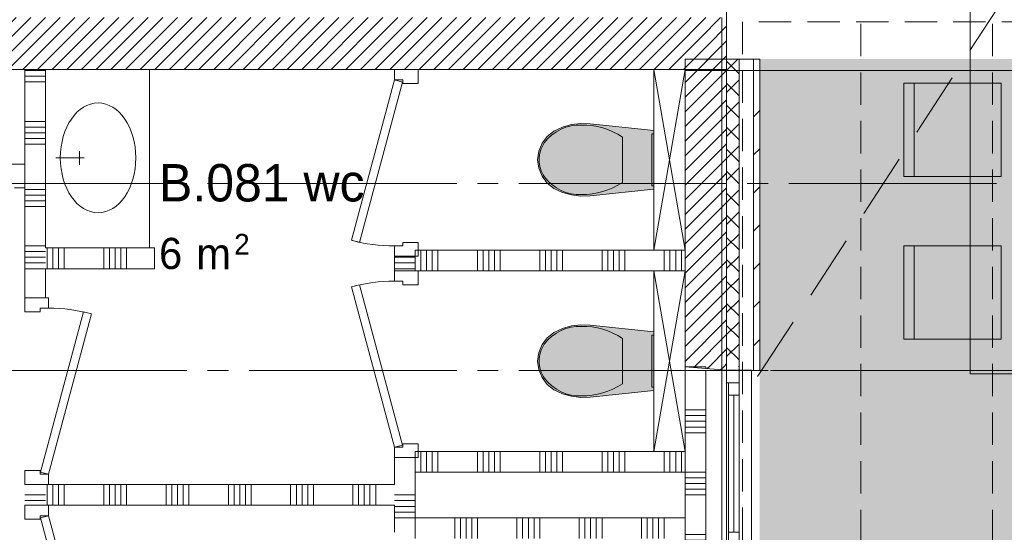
# Paper-space layout '19061B VOn 010b Plattegrond begane grond' of a CAD drawing. Header units: millimetres. Extents: x 10 to 1052, y 0 to 594.
# Tile 12 of 42: x 255 to 302, y 334 to 359. Entities that reach past the tile are written whole.
import ezdxf
from ezdxf.xclip import XClip

# ---------------------------------------------------------------- set-up
doc = ezdxf.new("R2010")
doc.units = ezdxf.units.MM
doc.header["$MEASUREMENT"] = 0
doc.header["$XCLIPFRAME"] = 0
for name, pattern in [('B0204', [13, 10, -1, 1, -1]), ('B0701', [2.3412, 1.56, -0.7812]), ('B0703', [4.687, 3.125, -1.562]), ('Wipeout_Contour', [1000, 0, -1000])]:
    doc.linetypes.add(name, pattern=pattern)
for name, color, linetype in [('21 Buitenwanden', 7, 'Continuous'), ('21 Buitenwanden Afdek-arcering', 7, 'Continuous'), ('21 Buitenwanden Doorsnede-arcering', 7, 'Continuous'), ('21 Buitenwanden Laagscheidingslijnen', 7, 'Continuous'), ('21 Buitenwanden Ramen', 7, 'Continuous'), ('22 C Binnenwanden', 7, 'Continuous'), ('22 C Binnenwanden Doorsnede-arcering', 7, 'Continuous'), ('22 NC Binnenwanden', 7, 'Continuous'), ('22 NC Binnenwanden Deuren', 7, 'Continuous'), ('22 NC Binnenwanden Doorsnede-arcering', 7, 'Continuous'), ('23 Vloeren', 7, 'Continuous'), ('74 Sanitair', 7, 'Continuous'), ('74 Sanitair Afdek-arcering', 7, 'Continuous'), ('90 Terrein 2D arcering', 7, 'Continuous'), ('A Stramien', 7, 'Continuous'), ('New_23 Vloeren', 7, 'Continuous'), ('New_82 Interieur', 7, 'Continuous'), ('Z Ruimtebenaming', 7, 'Continuous'), ('Z Ruimtebenaming 2D arcering', 7, 'Continuous')]:
    doc.layers.add(name, color=color, linetype=linetype)
doc.styles.add('GENERATED_STYLE_2', font='txt')
pattern_1 = [(45, (162.76037, 134.7577), (-0.3535534, 0.3535534), [])]
pattern_2 = [(45, (162.7604, 134.7577), (-1.838478, 1.838478), []), (45, (161.8411, 135.677), (-1.838478, 1.838478), [1.95, -0.65, 0, -0.65])]

# ---------------------------------------------------------------- blocks, each defined once
blk = doc.blocks.new('*X3')
at = {"layer": '22 NC Binnenwanden Doorsnede-arcering', "color": 7, "linetype": 'Continuous', "lineweight": 0}
for p, q in [((286.76, 341.758), (287.584, 341.758)), ((287.584, 341.758), (287.76, 341.758)), ((286.76, 339.855), (287.584, 339.855)), ((287.584, 339.855), (287.76, 339.855)), ((286.76, 339.581), (287.584, 339.581)), ((286.76, 339.306), (287.584, 339.306)), ((287.584, 339.581), (287.76, 339.581)), ((287.584, 339.306), (287.76, 339.306)), ((286.76, 339.032), (287.584, 339.032)), ((286.76, 338.758), (287.584, 338.758)), ((287.584, 339.032), (287.76, 339.032)), ((287.584, 338.758), (287.76, 338.758)), ((286.76, 336.855), (287.584, 336.855)), ((287.584, 336.855), (287.76, 336.855)), ((286.76, 336.581), (287.584, 336.581)), ((286.76, 336.306), (287.584, 336.306)), ((287.584, 336.581), (287.76, 336.581)), ((287.584, 336.306), (287.76, 336.306)), ((286.76, 336.032), (287.584, 336.032)), ((287.584, 336.032), (287.76, 336.032)), ((286.76, 335.758), (287.584, 335.758)), ((287.584, 335.758), (287.76, 335.758)), ((286.76, 333.855), (287.584, 333.855)), ((286.76, 333.581), (287.584, 333.581)), ((287.584, 333.855), (287.76, 333.855)), ((287.584, 333.581), (287.76, 333.581)), ((286.76, 333.306), (287.584, 333.306)), ((286.76, 333.032), (287.584, 333.032)), ((287.584, 333.306), (287.76, 333.306)), ((287.584, 333.032), (287.76, 333.032)), ((286.76, 332.758), (287.584, 332.758)), ((287.584, 332.758), (287.76, 332.758)), ((286.76, 330.855), (287.584, 330.855)), ((287.584, 330.855), (287.76, 330.855)), ((286.76, 330.581), (287.584, 330.581)), ((286.76, 330.306), (287.584, 330.306)), ((287.584, 330.581), (287.76, 330.581)), ((287.584, 330.306), (287.76, 330.306)), ((286.76, 330.032), (287.584, 330.032)), ((286.76, 329.758), (287.584, 329.758)), ((287.584, 330.032), (287.76, 330.032)), ((287.584, 329.758), (287.76, 329.758)), ((286.76, 327.855), (287.584, 327.855)), ((287.584, 327.855), (287.76, 327.855)), ((286.76, 327.581), (287.584, 327.581)), ((286.76, 327.306), (287.584, 327.306)), ((287.584, 327.581), (287.76, 327.581)), ((287.584, 327.306), (287.76, 327.306)), ((286.76, 327.032), (287.584, 327.032)), ((287.584, 327.032), (287.76, 327.032)), ((286.76, 326.758), (287.584, 326.758)), ((287.584, 326.758), (287.76, 326.758)), ((286.76, 324.855), (287.584, 324.855)), ((286.76, 324.581), (287.584, 324.581)), ((287.584, 324.855), (287.76, 324.855)), ((287.584, 324.581), (287.76, 324.581)), ((286.76, 324.306), (287.584, 324.306)), ((286.76, 324.032), (287.584, 324.032)), ((287.584, 324.306), (287.76, 324.306)), ((287.584, 324.032), (287.76, 324.032)), ((286.76, 323.758), (287.584, 323.758)), ((287.584, 323.758), (287.76, 323.758)), ((286.76, 321.855), (287.584, 321.855)), ((287.584, 321.855), (287.76, 321.855)), ((286.76, 321.581), (287.584, 321.581)), ((286.76, 321.306), (287.584, 321.306)), ((287.584, 321.581), (287.76, 321.581)), ((287.584, 321.306), (287.76, 321.306)), ((286.76, 321.032), (287.584, 321.032)), ((286.76, 320.758), (287.584, 320.758)), ((287.584, 321.032), (287.76, 321.032)), ((287.584, 320.758), (287.76, 320.758))]:
    blk.add_line(p, q, dxfattribs=at)
blk = doc.blocks.new('*X38')
at = {"layer": '22 NC Binnenwanden Doorsnede-arcering', "color": 7, "linetype": 'Continuous', "lineweight": 0}
for p, q in [((273.318, 347.209), (272.757, 347.209)), ((273.318, 346.935), (272.757, 346.935)), ((273.757, 347.209), (273.318, 347.209)), ((273.757, 346.935), (273.318, 346.935)), ((273.318, 346.66), (272.757, 346.66)), ((273.757, 346.66), (273.318, 346.66))]:
    blk.add_line(p, q, dxfattribs=at)
blk = doc.blocks.new('*X39')
at = {"layer": '22 NC Binnenwanden Doorsnede-arcering', "color": 7, "linetype": 'Continuous', "lineweight": 0}
for p, q in [((273.318, 335.758), (272.757, 335.758)), ((273.318, 335.483), (272.757, 335.483)), ((273.757, 335.758), (273.318, 335.758)), ((273.757, 335.483), (273.318, 335.483)), ((273.318, 335.209), (272.757, 335.209)), ((273.318, 334.935), (272.757, 334.935)), ((273.757, 335.209), (273.318, 335.209)), ((273.757, 334.935), (273.318, 334.935)), ((273.318, 334.66), (272.757, 334.66)), ((273.757, 334.66), (273.318, 334.66))]:
    blk.add_line(p, q, dxfattribs=at)
blk = doc.blocks.new('*X41')
at = {"layer": '22 NC Binnenwanden Doorsnede-arcering', "color": 7, "linetype": 'Continuous', "lineweight": 0}
for p, q in [((273.76, 347.558), (273.76, 346.558)), ((274.035, 347.558), (274.035, 346.558)), ((274.309, 347.558), (274.309, 346.558)), ((274.583, 347.558), (274.583, 346.558)), ((274.858, 347.558), (274.858, 346.558)), ((276.76, 347.558), (276.76, 346.558)), ((277.035, 347.558), (277.035, 346.558)), ((277.309, 347.558), (277.309, 346.558)), ((277.583, 347.558), (277.583, 346.558)), ((277.858, 347.558), (277.858, 346.558)), ((279.76, 347.558), (279.76, 346.558)), ((280.035, 347.558), (280.035, 346.558)), ((280.309, 347.558), (280.309, 346.558)), ((280.583, 347.558), (280.583, 346.558)), ((280.858, 347.558), (280.858, 346.558)), ((282.76, 347.558), (282.76, 346.558)), ((283.035, 347.558), (283.035, 346.558)), ((283.309, 347.558), (283.309, 346.558)), ((283.583, 347.558), (283.583, 346.558)), ((283.858, 347.558), (283.858, 346.558)), ((285.76, 347.558), (285.76, 346.558)), ((286.035, 347.558), (286.035, 346.558)), ((286.309, 347.558), (286.309, 346.558)), ((286.583, 347.558), (286.583, 346.558))]:
    blk.add_line(p, q, dxfattribs=at)
blk = doc.blocks.new('*X42')
at = {"layer": '22 NC Binnenwanden Doorsnede-arcering', "color": 7, "linetype": 'Continuous', "lineweight": 0}
for p, q in [((256.035, 336.258), (256.035, 335.258)), ((256.309, 336.258), (256.309, 335.258)), ((256.583, 336.258), (256.583, 335.258)), ((256.858, 336.258), (256.858, 335.258)), ((258.76, 336.258), (258.76, 335.258)), ((259.035, 336.258), (259.035, 335.258)), ((259.309, 336.258), (259.309, 335.258)), ((259.583, 336.258), (259.583, 335.258)), ((259.858, 336.258), (259.858, 335.258)), ((261.76, 336.258), (261.76, 335.258)), ((262.035, 336.258), (262.035, 335.258)), ((262.309, 336.258), (262.309, 335.258)), ((262.583, 336.258), (262.583, 335.258)), ((262.858, 336.258), (262.858, 335.258)), ((264.76, 336.258), (264.76, 335.258)), ((265.035, 336.258), (265.035, 335.258)), ((265.309, 336.258), (265.309, 335.258)), ((265.583, 336.258), (265.583, 335.258)), ((265.858, 336.258), (265.858, 335.258)), ((267.76, 336.258), (267.76, 335.258)), ((268.035, 336.258), (268.035, 335.258)), ((268.309, 336.258), (268.309, 335.258)), ((268.583, 336.258), (268.583, 335.258)), ((268.858, 336.258), (268.858, 335.258)), ((270.76, 336.258), (270.76, 335.258)), ((271.035, 336.258), (271.035, 335.258)), ((271.309, 336.258), (271.309, 335.258)), ((271.583, 336.258), (271.583, 335.258)), ((271.858, 336.258), (271.858, 335.258))]:
    blk.add_line(p, q, dxfattribs=at)
blk = doc.blocks.new('*X43')
at = {"layer": '22 NC Binnenwanden Doorsnede-arcering', "color": 7, "linetype": 'Continuous', "lineweight": 0}
for p, q in [((255.486, 356.209), (254.957, 356.209)), ((255.486, 355.935), (254.957, 355.935)), ((255.957, 356.209), (255.486, 356.209)), ((255.957, 355.935), (255.486, 355.935)), ((255.486, 355.66), (254.957, 355.66)), ((255.957, 355.66), (255.486, 355.66)), ((255.486, 353.758), (254.957, 353.758)), ((255.486, 353.483), (254.957, 353.483)), ((255.957, 353.758), (255.486, 353.758)), ((255.957, 353.483), (255.486, 353.483)), ((255.486, 353.209), (254.957, 353.209)), ((255.486, 352.935), (254.957, 352.935)), ((255.957, 353.209), (255.486, 353.209)), ((255.957, 352.935), (255.486, 352.935)), ((255.486, 352.66), (254.957, 352.66)), ((255.957, 352.66), (255.486, 352.66)), ((255.486, 350.758), (254.957, 350.758)), ((255.957, 350.758), (255.486, 350.758)), ((255.486, 350.483), (254.957, 350.483)), ((255.486, 350.209), (254.957, 350.209)), ((255.957, 350.483), (255.486, 350.483)), ((255.957, 350.209), (255.486, 350.209)), ((255.486, 349.935), (254.957, 349.935)), ((255.486, 349.66), (254.957, 349.66)), ((255.957, 349.935), (255.486, 349.935)), ((255.957, 349.66), (255.486, 349.66)), ((255.486, 347.758), (254.957, 347.758)), ((255.957, 347.758), (255.486, 347.758)), ((255.486, 347.483), (254.957, 347.483)), ((255.957, 347.483), (255.486, 347.483)), ((255.486, 347.209), (254.957, 347.209)), ((255.486, 346.935), (254.957, 346.935)), ((255.957, 347.209), (255.486, 347.209)), ((255.957, 346.935), (255.486, 346.935)), ((255.486, 346.66), (254.957, 346.66)), ((255.957, 346.66), (255.486, 346.66))]:
    blk.add_line(p, q, dxfattribs=at)
blk = doc.blocks.new('*X45')
at = {"layer": '22 NC Binnenwanden Doorsnede-arcering', "color": 7, "linetype": 'Continuous', "lineweight": 0}
for p, q in [((255.486, 335.758), (254.957, 335.758)), ((255.486, 335.483), (254.957, 335.483)), ((255.957, 335.758), (255.486, 335.758)), ((255.957, 335.483), (255.486, 335.483))]:
    blk.add_line(p, q, dxfattribs=at)
blk = doc.blocks.new('*X48')
at = {"layer": '22 NC Binnenwanden Doorsnede-arcering', "color": 7, "linetype": 'Continuous', "lineweight": 0}
for p, q in [((256.035, 347.658), (256.035, 346.658)), ((256.309, 347.658), (256.309, 346.658)), ((256.583, 347.658), (256.583, 346.658)), ((256.858, 347.658), (256.858, 346.658)), ((258.76, 347.658), (258.76, 346.658)), ((259.035, 347.658), (259.035, 346.658)), ((259.309, 347.658), (259.309, 346.658)), ((259.583, 347.658), (259.583, 346.658)), ((259.858, 347.658), (259.858, 346.658))]:
    blk.add_line(p, q, dxfattribs=at)
blk = doc.blocks.new('*X60')
at = {"layer": '22 NC Binnenwanden Doorsnede-arcering', "color": 7, "linetype": 'Continuous', "lineweight": 0}
for p, q in [((273.76, 337.858), (273.76, 336.858)), ((274.035, 337.858), (274.035, 336.858)), ((274.309, 337.858), (274.309, 336.858)), ((274.583, 337.858), (274.583, 336.858)), ((274.858, 337.858), (274.858, 336.858)), ((276.76, 337.858), (276.76, 336.858)), ((277.035, 337.858), (277.035, 336.858)), ((277.309, 337.858), (277.309, 336.858)), ((277.583, 337.858), (277.583, 336.858)), ((277.858, 337.858), (277.858, 336.858)), ((279.76, 337.858), (279.76, 336.858)), ((280.035, 337.858), (280.035, 336.858)), ((280.309, 337.858), (280.309, 336.858)), ((280.583, 337.858), (280.583, 336.858)), ((280.858, 337.858), (280.858, 336.858)), ((282.76, 337.858), (282.76, 336.858)), ((283.035, 337.858), (283.035, 336.858)), ((283.309, 337.858), (283.309, 336.858)), ((283.583, 337.858), (283.583, 336.858)), ((283.858, 337.858), (283.858, 336.858)), ((285.76, 337.858), (285.76, 336.858)), ((286.035, 337.858), (286.035, 336.858)), ((286.309, 337.858), (286.309, 336.858)), ((286.583, 337.858), (286.583, 336.858))]:
    blk.add_line(p, q, dxfattribs=at)
blk = doc.blocks.new('*X61')
at = {"layer": '22 NC Binnenwanden Doorsnede-arcering', "color": 7, "linetype": 'Continuous', "lineweight": 0}
for p, q in [((273.76, 334.475), (273.76, 334.658)), ((273.76, 333.658), (273.76, 334.475)), ((275.663, 334.475), (275.663, 334.658)), ((275.663, 333.658), (275.663, 334.475)), ((275.937, 334.475), (275.937, 334.658)), ((275.937, 333.658), (275.937, 334.475)), ((276.212, 334.475), (276.212, 334.658)), ((276.212, 333.658), (276.212, 334.475)), ((276.486, 334.475), (276.486, 334.658)), ((276.486, 333.658), (276.486, 334.475)), ((276.76, 334.475), (276.76, 334.658)), ((276.76, 333.658), (276.76, 334.475)), ((278.663, 334.475), (278.663, 334.658)), ((278.663, 333.658), (278.663, 334.475)), ((278.937, 334.475), (278.937, 334.658)), ((278.937, 333.658), (278.937, 334.475)), ((279.212, 334.475), (279.212, 334.658)), ((279.212, 333.658), (279.212, 334.475)), ((279.486, 334.475), (279.486, 334.658)), ((279.486, 333.658), (279.486, 334.475)), ((279.76, 334.475), (279.76, 334.658)), ((279.76, 333.658), (279.76, 334.475)), ((281.663, 334.475), (281.663, 334.658)), ((281.663, 333.658), (281.663, 334.475)), ((281.937, 334.475), (281.937, 334.658)), ((281.937, 333.658), (281.937, 334.475)), ((282.212, 334.475), (282.212, 334.658)), ((282.212, 333.658), (282.212, 334.475)), ((282.486, 334.475), (282.486, 334.658)), ((282.486, 333.658), (282.486, 334.475)), ((282.76, 334.475), (282.76, 334.658)), ((282.76, 333.658), (282.76, 334.475)), ((284.663, 334.475), (284.663, 334.658)), ((284.663, 333.658), (284.663, 334.475)), ((284.937, 334.475), (284.937, 334.658)), ((284.937, 333.658), (284.937, 334.475)), ((285.212, 334.475), (285.212, 334.658)), ((285.212, 333.658), (285.212, 334.475)), ((285.486, 334.475), (285.486, 334.658)), ((285.486, 333.658), (285.486, 334.475)), ((285.76, 334.475), (285.76, 334.658)), ((285.76, 333.658), (285.76, 334.475))]:
    blk.add_line(p, q, dxfattribs=at)
blk = doc.blocks.new('Drawing_2_1', base_point=(162.76, 134.758))
at = {"layer": '21 Buitenwanden Doorsnede-arcering', "linetype": 'Continuous', "lineweight": 0, "true_color": 0x000000}
h = blk.add_hatch(dxfattribs=at)
h.set_pattern_fill('220_Gewapend_beton___pre_2B', color=18, style=0, pattern_type=2)
h.set_pattern_definition(pattern_1)
h.paths.add_polyline_path([(288.76, 341.938), (288.76, 356.758), (286.76, 356.758), (286.76, 341.938)])
h = blk.add_hatch(dxfattribs=at)
h.set_pattern_fill('415_Isolatie_ruit_0001', color=18, style=0, pattern_type=2)
h.set_pattern_definition([(135, (162.7604, 134.7577), (0.53033, 0.53033), []), (225, (162.7604, 134.7577), (-0.53033, 0.53033), [])])
h.paths.add_polyline_path([(289.36, 341.938), (289.36, 356.758), (288.76, 356.758), (288.76, 341.938)])
h = blk.add_hatch(dxfattribs=at)
h.set_pattern_fill('160_Natuursteen_0001', color=18, style=0, pattern_type=2)
h.set_pattern_definition(pattern_2)
h.paths.add_polyline_path([(290.36, 341.938), (290.36, 356.758), (290.06, 356.758), (290.06, 341.938)])
h = blk.add_hatch(dxfattribs=at)
h.set_pattern_fill('160_Natuursteen_0001', color=18, style=0, pattern_type=2)
h.set_pattern_definition(pattern_2)
h.paths.add_polyline_path([(290.06, 341.758), (290.36, 341.758), (290.36, 341.938), (290.06, 341.938)])
at = {"layer": '22 C Binnenwanden Doorsnede-arcering', "linetype": 'Continuous', "lineweight": 0, "true_color": 0x000000}
h = blk.add_hatch(dxfattribs=at)
h.set_pattern_fill('220_Gewapend_beton___pre_2B', color=18, style=0, pattern_type=2)
h.set_pattern_definition(pattern_1)
h.paths.add_polyline_path([(236.757, 356.258), (286.76, 356.258), (286.76, 358.758), (236.757, 358.758)])
h = blk.add_hatch(dxfattribs=at)
h.set_pattern_fill('220_Gewapend_beton___pre_2B', color=18, style=0, pattern_type=2)
h.set_pattern_definition(pattern_1)
h.paths.add_polyline_path([(288.76, 358.758), (286.76, 358.758), (288.76, 356.258)])
h = blk.add_hatch(dxfattribs=at)
h.set_pattern_fill('220_Gewapend_beton___pre_2B', color=18, style=0, pattern_type=2)
h.set_pattern_definition(pattern_1)
h.paths.add_polyline_path([(286.76, 358.758), (286.76, 356.258), (288.76, 356.258)])
at = {"layer": '74 Sanitair Afdek-arcering', "linetype": 'Continuous', "lineweight": 0, "true_color": 0xffffff}
for points in [[(281.293, 350.213), (281.742, 350.159), (282.195, 350.174), (285.26, 350.498), (285.26, 353.317), (282.195, 353.641), (281.742, 353.657), (281.293, 353.602), (280.858, 353.478), (280.447, 353.288), (280.121, 353.032), (279.872, 352.701), (279.715, 352.318), (279.66, 351.908), (279.715, 351.497), (279.872, 351.114), (280.121, 350.784), (280.447, 350.528), (280.858, 350.338)], [(281.293, 340.513), (281.742, 340.459), (282.195, 340.474), (285.26, 340.798), (285.26, 343.617), (282.195, 343.941), (281.742, 343.957), (281.293, 343.902), (280.858, 343.778), (280.447, 343.588), (280.121, 343.332), (279.872, 343.001), (279.715, 342.618), (279.66, 342.208), (279.715, 341.797), (279.872, 341.414), (280.121, 341.084), (280.447, 340.828), (280.858, 340.638)]]:
    blk.add_hatch(color=7, dxfattribs=at).paths.add_polyline_path(points)
at = {"layer": '90 Terrein 2D arcering', "linetype": 'Continuous', "lineweight": 0, "true_color": 0x8d999c}
h = blk.add_hatch(dxfattribs=at)
h.set_pattern_fill('950_Raster_300_0001', color=252, style=0, pattern_type=2)
h.set_pattern_definition([(0, (162.7604, 134.7577), (0, 3), []), (90, (162.7604, 134.7577), (-3, 0), [])])
h.paths.add_polyline_path([(290.36, 170.758), (522.76, 170.758), (522.76, 206.758), (522.76, 314.758), (630.61, 314.758), (630.61, 340.158), (486.914, 340.158), (486.914, 339.577), (486.914, 242.613), (391.265, 242.613), (351.26, 242.714, -1), (316.26, 242.715), (290.36, 242.613)])
at = {"layer": 'Z Ruimtebenaming 2D arcering', "linetype": 'Continuous', "lineweight": 0, "true_color": 0xffffff}
blk.add_hatch(color=7, dxfattribs=at).paths.add_polyline_path([(290.36, 356.758), (290.36, 242.711), (486.814, 242.711), (486.814, 340.158), (377.16, 340.158), (377.16, 356.758)])
at = {"layer": '21 Buitenwanden', "color": 3, "linetype": 'Continuous', "lineweight": 0}
blk.add_line((288.76, 341.763), (286.76, 341.938), dxfattribs=at)
at = {"layer": '21 Buitenwanden', "color": 1, "linetype": 'Continuous', "lineweight": 0}
blk.add_line((289.36, 341.763), (288.76, 341.763), dxfattribs=at)
at = {"layer": '21 Buitenwanden', "color": 9, "linetype": 'Continuous', "lineweight": 0}
blk.add_line((289.66, 341.763), (289.36, 341.763), dxfattribs=at)
at = {"layer": '21 Buitenwanden', "color": 2, "linetype": 'Continuous', "lineweight": 0}
blk.add_line((289.96, 341.763), (289.66, 341.763), dxfattribs=at)
at = {"layer": '21 Buitenwanden', "color": 3, "linetype": 'Continuous', "lineweight": 0, "flags": 128}
for points in [[(288.76, 356.758), (286.76, 356.758)], [(286.76, 356.758), (286.76, 341.938)]]:
    blk.add_lwpolyline(points, dxfattribs=at)
at = {"layer": '21 Buitenwanden', "color": 1, "linetype": 'Continuous', "lineweight": 0, "flags": 128}
blk.add_lwpolyline([(289.36, 356.758), (288.76, 356.758)], dxfattribs=at)
at = {"layer": '21 Buitenwanden', "color": 9, "linetype": 'Continuous', "lineweight": 0, "flags": 128}
blk.add_lwpolyline([(290.06, 356.758), (289.36, 356.758)], dxfattribs=at)
at = {"layer": '21 Buitenwanden', "color": 2, "linetype": 'Continuous', "lineweight": 0, "flags": 128}
for points in [[(290.36, 356.758), (290.06, 356.758)], [(290.36, 341.938), (290.36, 356.758)]]:
    blk.add_lwpolyline(points, dxfattribs=at)
at = {"layer": '21 Buitenwanden Laagscheidingslijnen', "color": 3, "linetype": 'Continuous', "lineweight": 0}
blk.add_line((288.76, 341.938), (288.76, 356.758), dxfattribs=at)
at = {"layer": '21 Buitenwanden Laagscheidingslijnen', "color": 1, "linetype": 'Continuous', "lineweight": 0}
for p, q in [((289.36, 341.938), (289.36, 356.758)), ((289.36, 341.758), (289.36, 341.938))]:
    blk.add_line(p, q, dxfattribs=at)
at = {"layer": '21 Buitenwanden Laagscheidingslijnen', "color": 2, "linetype": 'Continuous', "lineweight": 0}
for p, q in [((290.06, 341.938), (290.06, 356.758)), ((290.06, 341.758), (290.06, 341.938))]:
    blk.add_line(p, q, dxfattribs=at)
at = {"layer": '21 Buitenwanden Ramen', "color": 9, "linetype": 'Continuous', "lineweight": 0}
for p, q in [((286.76, 341.938), (286.76, 332.758)), ((289.66, 341.763), (289.36, 341.763)), ((289.36, 341.758), (290.06, 341.758)), ((289.96, 341.763), (289.96, 332.758)), ((288.76, 333.358), (288.76, 341.163)), ((289.36, 340.563), (289.36, 333.958))]:
    blk.add_line(p, q, dxfattribs=at)
at = {"layer": '21 Buitenwanden Ramen', "color": 3, "linetype": 'Continuous', "lineweight": 0}
blk.add_line((288.76, 341.763), (286.76, 341.938), dxfattribs=at)
at = {"layer": '21 Buitenwanden Ramen', "color": 1, "linetype": 'Continuous', "lineweight": 0}
for p, q in [((288.76, 341.163), (288.76, 341.763)), ((289.36, 341.763), (288.76, 341.763)), ((289.36, 341.763), (288.76, 341.763)), ((289.36, 341.763), (289.36, 341.163)), ((288.86, 341.163), (288.76, 341.163)), ((289.36, 341.163), (288.86, 341.163)), ((288.86, 340.563), (288.86, 341.163)), ((288.86, 341.163), (289.36, 341.163)), ((289.36, 341.163), (289.36, 340.563)), ((289.36, 340.563), (288.86, 340.563)), ((288.86, 333.958), (288.86, 340.563)), ((289.11, 340.563), (289.11, 333.958)), ((289.36, 340.563), (289.36, 333.958)), ((288.86, 333.358), (288.86, 333.958)), ((288.86, 333.958), (289.36, 333.958)), ((289.36, 333.958), (289.36, 333.358))]:
    blk.add_line(p, q, dxfattribs=at)
at = {"layer": '21 Buitenwanden Ramen', "color": 2, "linetype": 'Continuous', "lineweight": 0}
for p, q in [((289.96, 341.763), (289.66, 341.763)), ((290.06, 341.758), (290.36, 341.758)), ((290.36, 341.758), (290.36, 341.938))]:
    blk.add_line(p, q, dxfattribs=at)
at = {"layer": '22 C Binnenwanden', "color": 1, "linetype": 'Continuous', "lineweight": 0, "flags": 128}
for points in [[(288.76, 356.258), (288.76, 358.758)], [(236.757, 356.258), (288.76, 356.258)]]:
    blk.add_lwpolyline(points, dxfattribs=at)
at = {"layer": '22 NC Binnenwanden', "color": 1, "linetype": 'Continuous', "lineweight": 0}
for p, q in [((272.757, 356.258), (273.757, 356.258)), ((254.957, 350.558), (254.957, 351.558)), ((272.757, 347.258), (273.757, 347.258)), ((272.757, 346.558), (273.757, 346.558)), ((254.957, 345.258), (255.957, 345.258)), ((272.757, 337.558), (273.757, 337.558)), ((254.957, 336.258), (255.957, 336.258)), ((254.957, 335.258), (255.957, 335.258))]:
    blk.add_line(p, q, dxfattribs=at)
at = {"layer": '22 NC Binnenwanden', "color": 1, "linetype": 'Continuous', "lineweight": 0, "flags": 128}
for points in [[(255.957, 356.258), (254.957, 356.258)], [(254.957, 356.258), (254.957, 351.558)], [(255.957, 347.658), (255.957, 356.258)], [(254.957, 350.558), (254.957, 345.258)], [(261.207, 347.658), (255.957, 347.658)], [(261.207, 346.658), (261.207, 347.658)], [(272.757, 347.258), (272.757, 346.558)], [(286.76, 347.558), (273.757, 347.558)], [(286.76, 346.558), (286.76, 347.558)], [(255.957, 345.258), (255.957, 346.658)], [(255.957, 346.658), (261.207, 346.658)], [(273.757, 346.558), (286.76, 346.558)], [(287.76, 341.938), (286.76, 341.938)], [(286.76, 341.938), (286.76, 337.858)], [(287.76, 319.083), (287.76, 341.938)], [(286.76, 337.858), (273.757, 337.858)], [(272.757, 337.558), (272.757, 336.258)], [(273.757, 334.658), (273.757, 336.858)], [(273.757, 336.858), (286.76, 336.858)], [(286.76, 336.858), (286.76, 334.658)], [(272.757, 336.258), (255.957, 336.258)], [(255.957, 335.258), (272.757, 335.258)], [(272.757, 335.258), (272.757, 333.958)], [(286.76, 334.658), (273.757, 334.658)]]:
    blk.add_lwpolyline(points, dxfattribs=at)
at = {"layer": '22 NC Binnenwanden Deuren', "color": 1, "linetype": 'Continuous', "lineweight": 0}
for p, q in [((273.897, 356.258), (272.757, 356.258)), ((272.757, 356.258), (272.757, 355.758)), ((272.757, 356.258), (273.757, 356.258)), ((272.757, 356.258), (273.757, 356.258)), ((273.897, 355.588), (273.897, 356.258)), ((270.687, 348.03), (272.757, 355.758)), ((272.757, 355.758), (273.157, 355.758)), ((272.757, 355.758), (273.144, 355.654)), ((273.157, 355.758), (273.157, 355.588)), ((273.144, 355.654), (271.073, 347.927)), ((273.157, 355.588), (273.897, 355.588)), ((254.287, 351.698), (254.957, 351.698)), ((254.957, 351.698), (254.957, 350.558)), ((254.957, 350.558), (254.957, 351.558)), ((254.957, 350.558), (254.957, 351.558)), ((254.957, 350.558), (254.457, 350.558)), ((271.073, 347.927), (270.687, 348.03)), ((273.157, 347.758), (272.757, 347.758)), ((272.757, 347.758), (272.757, 347.258)), ((273.897, 347.928), (273.157, 347.928)), ((273.157, 347.928), (273.157, 347.758)), ((273.897, 347.258), (273.897, 347.928)), ((272.757, 347.258), (273.897, 347.258)), ((272.757, 347.258), (273.757, 347.258)), ((272.757, 347.258), (273.757, 347.258)), ((272.757, 346.058), (272.757, 346.558)), ((272.757, 346.558), (273.897, 346.558)), ((272.757, 346.558), (273.757, 346.558)), ((272.757, 346.558), (273.757, 346.558)), ((273.897, 346.558), (273.897, 345.888)), ((271.073, 345.889), (270.687, 345.785)), ((273.144, 338.161), (271.073, 345.889)), ((273.157, 346.058), (272.757, 346.058)), ((273.157, 345.888), (273.157, 346.058)), ((273.897, 345.888), (273.157, 345.888)), ((270.687, 345.785), (272.757, 338.058)), ((256.097, 345.258), (254.957, 345.258)), ((254.957, 345.258), (254.957, 344.588)), ((254.957, 345.258), (255.957, 345.258)), ((254.957, 345.258), (255.957, 345.258)), ((256.097, 344.758), (256.097, 345.258)), ((254.957, 344.588), (255.697, 344.588)), ((255.697, 344.588), (255.697, 344.758)), ((255.697, 344.758), (256.097, 344.758)), ((255.711, 336.861), (257.782, 344.589)), ((258.168, 344.485), (256.097, 336.758)), ((257.782, 344.589), (258.168, 344.485)), ((273.157, 338.058), (273.157, 338.228)), ((273.157, 338.228), (273.897, 338.228)), ((273.897, 338.228), (273.897, 337.558)), ((272.757, 338.058), (273.144, 338.161)), ((272.757, 337.558), (272.757, 338.058)), ((272.757, 338.058), (273.157, 338.058)), ((273.897, 337.558), (272.757, 337.558)), ((272.757, 337.558), (273.757, 337.558)), ((272.757, 337.558), (273.757, 337.558)), ((255.697, 336.928), (254.957, 336.928)), ((254.957, 336.928), (254.957, 336.258)), ((255.697, 336.758), (255.697, 336.928)), ((256.097, 336.758), (255.711, 336.861)), ((256.097, 336.758), (255.697, 336.758)), ((256.097, 336.258), (256.097, 336.758)), ((254.957, 336.258), (256.097, 336.258)), ((254.957, 336.258), (255.957, 336.258)), ((254.957, 336.258), (255.957, 336.258)), ((254.957, 335.258), (256.097, 335.258)), ((254.957, 334.588), (254.957, 335.258)), ((254.957, 335.258), (255.957, 335.258)), ((254.957, 335.258), (255.957, 335.258)), ((256.097, 335.258), (256.097, 334.758)), ((255.697, 334.588), (254.957, 334.588)), ((256.097, 334.758), (255.697, 334.758)), ((255.697, 334.758), (255.697, 334.588)), ((256.097, 334.758), (255.711, 334.654)), ((255.711, 334.654), (257.782, 326.927)), ((258.168, 327.03), (256.097, 334.758))]:
    blk.add_line(p, q, dxfattribs=at)
for centre, start, end in [((272.757, 355.758), 255, 270), ((272.757, 338.058), 90, 105), ((256.097, 336.758), 75, 90)]:
    blk.add_arc(centre, 8, start, end, dxfattribs=at)
at = {"layer": '23 Vloeren', "color": 1, "linetype": 'Continuous', "lineweight": 0, "flags": 128}
blk.add_lwpolyline([(164.76, 474.758), (164.76, 136.758), (286.76, 136.758), (286.76, 356.208), (323.76, 356.208), (353.76, 356.208), (380.76, 356.208), (380.76, 341.758), (808.76, 341.758), (808.76, 465.758), (380.76, 465.758), (380.76, 453.258), (286.76, 453.258), (286.76, 474.758)], close=True, dxfattribs=at)
at = {"layer": '74 Sanitair', "color": 1, "linetype": 'Continuous', "lineweight": 0}
for p, q in [((285.26, 347.558), (286.76, 356.258)), ((286.76, 347.558), (285.26, 356.258)), ((283.746, 352.997), (283.746, 351.908)), ((256.445, 351.999), (257.808, 351.999)), ((257.59, 351.999), (257.59, 352.33)), ((257.59, 351.999), (257.59, 351.668)), ((283.746, 351.908), (283.746, 350.818)), ((285.26, 337.858), (286.76, 346.558)), ((286.76, 337.858), (285.26, 346.558)), ((283.746, 343.297), (283.746, 342.208)), ((283.746, 342.208), (283.746, 341.118))]:
    blk.add_line(p, q, dxfattribs=at)
at = {"layer": '74 Sanitair', "color": 1, "linetype": 'Continuous', "lineweight": 0, "flags": 128}
for points in [[(260.957, 347.658), (260.957, 356.258), (255.957, 356.258), (255.957, 347.658)], [(285.26, 347.558), (285.26, 356.258), (286.76, 356.258), (286.76, 347.558)], [(281.293, 350.213), (280.858, 350.338), (280.447, 350.528), (280.121, 350.784), (279.872, 351.114), (279.715, 351.497), (279.66, 351.908), (279.715, 352.318), (279.872, 352.701), (280.121, 353.032), (280.447, 353.288), (280.858, 353.478), (281.293, 353.602), (281.742, 353.657), (282.195, 353.641), (285.26, 353.317), (285.26, 350.498), (282.195, 350.174), (281.742, 350.159)], [(285.26, 350.658), (285.16, 350.658), (285.16, 353.158), (285.26, 353.158)], [(285.26, 337.858), (285.26, 346.558), (286.76, 346.558), (286.76, 337.858)], [(281.293, 340.513), (280.858, 340.638), (280.447, 340.828), (280.121, 341.084), (279.872, 341.414), (279.715, 341.797), (279.66, 342.208), (279.715, 342.618), (279.872, 343.001), (280.121, 343.332), (280.447, 343.588), (280.858, 343.778), (281.293, 343.902), (281.742, 343.957), (282.195, 343.941), (285.26, 343.617), (285.26, 340.798), (282.195, 340.474), (281.742, 340.459)], [(285.26, 340.958), (285.16, 340.958), (285.16, 343.458), (285.26, 343.458)]]:
    blk.add_lwpolyline(points, close=True, dxfattribs=at)
at = {"layer": '74 Sanitair', "color": 1, "linetype": 'Continuous', "lineweight": 0}
blk.add_ellipse((258.483, 352.001), major_axis=(0, 2.646), ratio=0.687104, dxfattribs=at)
for centre, major_axis, start_param, end_param in [((281.653, 351.013), (0, 2.569), 6.227458, 7.128046), ((281.866, 349.327), (0, 4.253), 5.753783, 6.306803), ((280.949, 351.9), (0, 1.385), 0.938292, 1.564935), ((280.949, 351.916), (0, 1.385), 1.576657, 2.203301), ((281.653, 352.802), (0, 2.569), 2.296735, 3.197324), ((281.866, 354.489), (0, 4.253), 3.117977, 3.670997), ((281.653, 341.313), (0, 2.569), 6.227458, 7.128046), ((281.866, 339.627), (0, 4.253), 5.753783, 6.306803), ((280.949, 342.2), (0, 1.385), 0.938292, 1.564935), ((280.949, 342.216), (0, 1.385), 1.576657, 2.203301), ((281.653, 343.102), (0, 2.569), 2.296735, 3.197324), ((281.866, 344.789), (0, 4.253), 3.117977, 3.670997)]:
    blk.add_ellipse(centre, major_axis=major_axis, ratio=0.875546, start_param=start_param, end_param=end_param, dxfattribs=at)
at = {"layer": 'A Stramien', "color": 9, "linetype": 'B0204', "lineweight": 0}
for p, q in [((288.76, 516.758), (288.76, 94.758)), ((122.76, 350.758), (850.76, 350.758)), ((122.76, 341.758), (850.76, 341.758))]:
    blk.add_line(p, q, dxfattribs=at)
at = {"layer": 'New_23 Vloeren', "color": 1, "linetype": 'Continuous', "lineweight": 0}
blk.add_line((288.527, 358.758), (288.527, 314.758), dxfattribs=at)
at = {"layer": 'New_23 Vloeren', "color": 9, "linetype": 'B0701', "lineweight": 0}
for p, q in [((295.227, 314.758), (295.227, 358.758)), ((301.577, 314.758), (301.577, 358.758)), ((376.16, 358.558), (289.527, 358.558)), ((289.527, 358.558), (289.527, 314.958))]:
    blk.add_line(p, q, dxfattribs=at)
at = {"layer": 'New_23 Vloeren', "color": 9, "linetype": 'B0703', "lineweight": 0, "flags": 128}
blk.add_lwpolyline([(290.258, 341.458), (321.36, 389.258)], dxfattribs=at)
at = {"layer": 'New_82 Interieur', "color": 1, "linetype": 'Continuous', "lineweight": 0}
for p, q in [((297.795, 355.596), (297.795, 351.096)), ((297.794, 347.763), (297.793, 343.263))]:
    blk.add_line(p, q, dxfattribs=at)
at = {"layer": 'New_82 Interieur', "color": 1, "linetype": 'Continuous', "lineweight": 0, "flags": 128}
for points in [[(313, 388.594), (312.993, 341.594), (300.493, 341.596), (300.5, 388.596)], [(301.995, 355.596), (301.995, 351.096), (297.295, 351.096), (297.295, 355.596)], [(301.994, 347.762), (301.993, 343.262), (297.293, 343.263), (297.294, 347.763)]]:
    blk.add_lwpolyline(points, close=True, dxfattribs=at)
at = {"layer": 'Z Ruimtebenaming', "color": 4, "linetype": 'Continuous', "lineweight": 0}
for name in ['*X43', '*X48', '*X41', '*X38', '*X3', '*X60', '*X42', '*X45', '*X39', '*X61']:
    blk.add_blockref(name, (0, 0), dxfattribs=at)
at = {"layer": 'Z Ruimtebenaming', "color": 2, "linetype": 'Continuous', "lineweight": 0, "attachment_point": 1, "style": 'GENERATED_STYLE_2'}
for s, insert, char_height in [('\\A1;{\\pql;\\pt0;\\fUbuntu|b0|i0|c0|p34;B.081 wc}', (261.42, 351.7), 1.8), ('\\A1;{\\pql;\\fUbuntu|b0|i0|c0|p34;2}', (265.041, 348.34), 1), ('\\A1;{\\pql;\\fUbuntu|b0|i0|c0|p34;6}', (261.42, 348.146), 1.5), ('\\A1;{\\pql;\\fUbuntu|b0|i0|c0|p34; m}', (262.656, 348.127), 1.5)]:
    blk.add_mtext(s, dxfattribs=dict(at, insert=insert, char_height=char_height))
at = {"color": 254, "linetype": 'Wipeout_Contour', "lineweight": 0, "ltscale": 1339.784943}
blk.add_wipeout([(288.818, 341.758), (286.76, 341.938), (286.76, 341.758)], dxfattribs=at).dxf.layer = '21 Buitenwanden Afdek-arcering'
at = {"layer": '21 Buitenwanden Doorsnede-arcering', "linetype": 'Continuous', "lineweight": 0, "true_color": 0x000000}
h = blk.add_hatch(dxfattribs=at)
h.set_pattern_fill('220_Gewapend_beton___pre_2B', color=18, style=0, pattern_type=2)
h.set_pattern_definition(pattern_1)
h.paths.add_polyline_path([(288.76, 341.938), (286.76, 341.938), (288.76, 341.763)])
h = blk.add_hatch(dxfattribs=at)
h.set_pattern_fill('415_Isolatie_ruit_0001', color=18, style=0, pattern_type=2)
h.set_pattern_definition([(135, (289.0204, 330.5977), (0.53033, 0.53033), []), (225, (289.0204, 330.5977), (-0.53033, 0.53033), [])])
h.paths.add_polyline_path([(289.36, 341.938), (288.76, 341.938), (288.76, 341.763), (288.818, 341.758), (289.36, 341.758)])
at = {"layer": '21 Buitenwanden Laagscheidingslijnen', "color": 3, "linetype": 'Continuous', "lineweight": 0}
blk.add_line((288.76, 341.763), (288.76, 341.938), dxfattribs=at)
at = {"layer": '21 Buitenwanden Ramen', "color": 1, "linetype": 'Continuous', "lineweight": 0}
for p, q in [((286.76, 341.758), (286.76, 341.938)), ((288.818, 341.758), (286.76, 341.758)), ((288.76, 341.763), (288.818, 341.758)), ((288.818, 341.758), (289.36, 341.758))]:
    blk.add_line(p, q, dxfattribs=at)
at = {"layer": '21 Buitenwanden Ramen', "color": 3, "linetype": 'Continuous', "lineweight": 0}
blk.add_line((286.76, 341.938), (288.76, 341.763), dxfattribs=at)
at = {"layer": 'New_23 Vloeren', "color": 9, "linetype": 'B0703', "lineweight": 0, "flags": 128}
blk.add_lwpolyline([(288.758, 394.28), (288.758, 389.258), (321.36, 389.258), (321.36, 341.758), (290.258, 341.758)], dxfattribs=at)

psp = doc.layouts.new('19061B VOn 010b Plattegrond begane grond')

# ---------------------------------------------------------------- block references
at = {"color": 4, "linetype": 'Continuous', "lineweight": 0}
ref = psp.add_blockref('Drawing_2_1', (162.76, 134.758), dxfattribs=at)
XClip(ref).set_block_clipping_path([(63.602702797, 41.749456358), (869.5607390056, 554.9340651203)])

doc.saveas('drawing.dxf')
